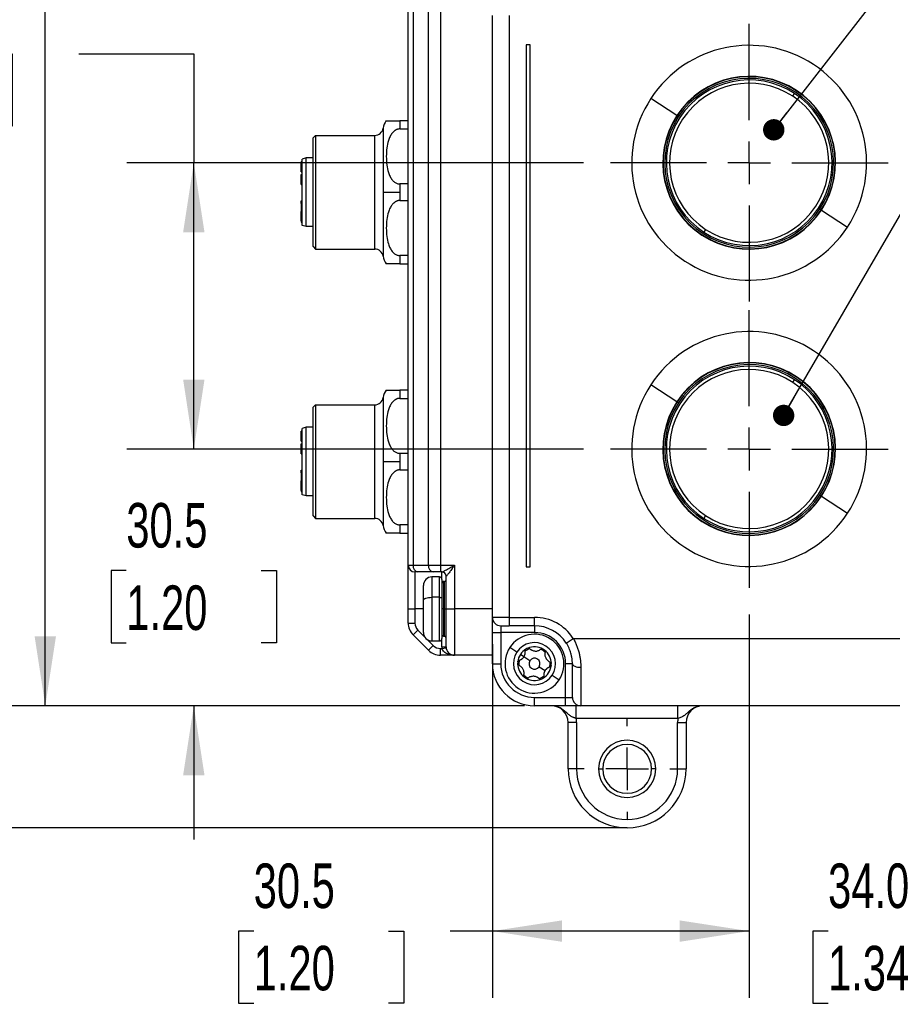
# Model space of a CAD drawing. Header units: millimetres. Extents: x 0 to 699, y 0 to 540.
# Tile 17 of 54: x 239 to 342, y 60 to 177. Entities that reach past the tile are written whole.
import ezdxf

# ---------------------------------------------------------------- set-up
doc = ezdxf.new("R2010")
doc.units = ezdxf.units.MM
doc.header["$LTSCALE"] = 2.5
doc.linetypes.add('CENTERX2', pattern=[20.32, 12.7, -2.54, 2.54, -2.54])
doc.layers.add('CENTER', color=40, linetype='CENTERX2')
doc.layers.add('DIMENSIONS', color=140, linetype='Continuous', lineweight=25)
doc.styles.add('SLDTEXTSTYLE0', font='TXT', dxfattribs={"width": 0.7})
doc.dimstyles.new('SLDDIMSTYLE0', dxfattribs={"dimtxt": 5.39502, "dimasz": 8.255, "dimexe": 0, "dimexo": 0.0625, "dimgap": 1.348755, "dimtad": 0, "dimtih": 1, "dimtoh": 1, "dimdec": 1, "dimrnd": 1e-09, "dimzin": 4, "dimdsep": 46, "dimtxsty": 'SLDTEXTSTYLE0', "dimsah": 1, "dimcen": 0.09, "dimadec": 0, "dimazin": 1, "dimtfac": 1, "dimtdec": 1, "dimtofl": 0, "dimtmove": 0, "dimatfit": 3, "dimfxl": 0, "dimfrac": 2, "dimtolj": 1, "dimtzin": 12, "dimarcsym": 0})
doc.dimstyles.new('SLDDIMSTYLE1', dxfattribs={"dimtxt": 5.39502, "dimasz": 8.255, "dimexe": 0, "dimexo": 0.0625, "dimgap": 1.348755, "dimtad": 0, "dimtih": 1, "dimtoh": 1, "dimdec": 1, "dimrnd": 1e-09, "dimzin": 12, "dimdsep": 46, "dimtxsty": 'SLDTEXTSTYLE0', "dimsah": 1, "dimcen": 0.09, "dimadec": 0, "dimazin": 3, "dimtfac": 1, "dimtdec": 1, "dimtofl": 0, "dimtmove": 0, "dimatfit": 3, "dimfxl": 0, "dimfrac": 2, "dimtolj": 1, "dimtzin": 12, "dimarcsym": 0})
doc.dimstyles.new('SLDDIMSTYLE2', dxfattribs={"dimtxt": 5.39502, "dimasz": 8.255, "dimexe": 0, "dimexo": 0.0625, "dimgap": 1.348755, "dimtad": 0, "dimtih": 1, "dimtoh": 1, "dimdec": 1, "dimrnd": 1e-09, "dimzin": 4, "dimdsep": 46, "dimtxsty": 'SLDTEXTSTYLE0', "dimsah": 1, "dimcen": 0.09, "dimadec": 0, "dimazin": 1, "dimtfac": 1, "dimtdec": 1, "dimtmove": 0, "dimatfit": 0, "dimfxl": 0, "dimfrac": 2, "dimtolj": 1, "dimtzin": 12, "dimarcsym": 0})
doc.dimstyles.new('SLDDIMSTYLE3', dxfattribs={"dimtxt": 5.39502, "dimasz": 8.255, "dimexe": 0, "dimexo": 0.0625, "dimgap": 1.348755, "dimtad": 0, "dimtih": 1, "dimtoh": 1, "dimdec": 1, "dimrnd": 1e-09, "dimzin": 12, "dimdsep": 46, "dimtxsty": 'SLDTEXTSTYLE0', "dimsah": 1, "dimcen": 0.09, "dimadec": 0, "dimazin": 3, "dimtfac": 1, "dimtdec": 1, "dimtmove": 0, "dimatfit": 0, "dimfxl": 0, "dimfrac": 2, "dimtolj": 1, "dimtzin": 12, "dimarcsym": 0})
doc.dimstyles.new('SLDDIMSTYLE4', dxfattribs={"dimtxt": 0.18, "dimasz": 2.54, "dimexe": 0, "dimexo": 0.0625, "dimgap": 0, "dimtad": 0, "dimtih": 1, "dimtoh": 1, "dimdec": 0, "dimrnd": 1e-09, "dimzin": 0, "dimdsep": 46, "dimtxsty": 'Standard', "dimblk1": 'DOT', "dimblk2": 'DOT', "dimsah": 1, "dimcen": 0.09, "dimadec": 0, "dimazin": 0, "dimtfac": 2.54, "dimtdec": 0, "dimtofl": 0, "dimtmove": 0, "dimatfit": 3, "dimldrblk": 'DOT', "dimfxl": 0, "dimfrac": 2, "dimtolj": 1, "dimtzin": 0, "dimarcsym": 0})

# ---------------------------------------------------------------- blocks, each defined once
blk = doc.blocks.new('_D')
at = {"layer": 'DIMENSIONS'}
for p, q in [((322.27, 326.78), (207.45, 326.78)), ((215.39, 326.78), (215.39, 214.05)), ((207.37, 204.27), (205.56, 204.27)), ((205.56, 204.27), (205.56, 195.7)), ((223.41, 204.27), (225.22, 204.27)), ((225.22, 204.27), (225.22, 195.7)), ((205.56, 195.7), (207.37, 195.7)), ((225.22, 195.7), (223.41, 195.7)), ((215.39, 80.78), (215.39, 194.49)), ((307.5, 80.78), (207.45, 80.78))]:
    blk.add_line(p, q, dxfattribs=at)
for points in [[(215.39, 326.78), (214.12, 318.53), (216.66, 318.53)], [(215.39, 80.78), (216.66, 89.04), (214.12, 89.04)]]:
    blk.add_solid(points, dxfattribs=at)
at = {"layer": 'DIMENSIONS', "char_height": 5.292, "attachment_point": 1, "style": 'SLDTEXTSTYLE0'}
for s, insert in [('246.0', (205.13, 212.3)), ('9.69', (207.37, 202.52))]:
    blk.add_mtext(s, dxfattribs=dict(at, insert=insert))
blk = doc.blocks.new('_D_2')
at = {"layer": 'DIMENSIONS'}
for p, q in [((359.17, 107.08), (359.17, 60.58)), ((325.17, 106.12), (325.17, 60.58)), ((325.17, 68.52), (309.3, 68.52)), ((334.54, 68.52), (332.73, 68.52)), ((332.73, 68.52), (332.73, 59.95)), ((350.57, 68.52), (352.38, 68.52)), ((352.38, 68.52), (352.38, 59.95)), ((359.17, 68.52), (375.05, 68.52)), ((332.73, 59.95), (334.54, 59.95)), ((352.38, 59.95), (350.57, 59.95))]:
    blk.add_line(p, q, dxfattribs=at)
for points in [[(325.17, 68.52), (316.92, 69.79), (316.92, 67.25)], [(359.17, 68.52), (367.43, 67.25), (367.43, 69.79)]]:
    blk.add_solid(points, dxfattribs=at)
at = {"layer": 'DIMENSIONS', "char_height": 5.292, "attachment_point": 1, "style": 'SLDTEXTSTYLE0'}
for s, insert in [('34.0', (334.54, 76.55)), ('1.34', (334.54, 66.77))]:
    blk.add_mtext(s, dxfattribs=dict(at, insert=insert))
blk = doc.blocks.new('_D_3')
at = {"layer": 'DIMENSIONS'}
for p, q in [((325.17, 106.12), (325.17, 60.58)), ((294.67, 102.61), (294.67, 60.58)), ((266.32, 68.52), (264.51, 68.52)), ((264.51, 68.52), (264.51, 59.95)), ((282.35, 68.52), (284.16, 68.52)), ((284.16, 68.52), (284.16, 59.95)), ((294.67, 68.52), (289.66, 68.52)), ((325.17, 68.52), (294.67, 68.52)), ((264.51, 59.95), (266.32, 59.95)), ((284.16, 59.95), (282.35, 59.95))]:
    blk.add_line(p, q, dxfattribs=at)
for points in [[(294.67, 68.52), (302.93, 67.25), (302.93, 69.79)], [(325.17, 68.52), (316.92, 69.79), (316.92, 67.25)]]:
    blk.add_solid(points, dxfattribs=at)
at = {"layer": 'DIMENSIONS', "char_height": 5.292, "attachment_point": 1, "style": 'SLDTEXTSTYLE0'}
for s, insert in [('30.5', (266.32, 76.55)), ('1.20', (266.32, 66.77))]:
    blk.add_mtext(s, dxfattribs=dict(at, insert=insert))
blk = doc.blocks.new('_D_4')
at = {"layer": 'DIMENSIONS'}
for p, q in [((259.21, 125.78), (259.21, 141.66)), ((305.51, 125.78), (251.27, 125.78)), ((251.19, 111.34), (249.38, 111.34)), ((249.38, 111.34), (249.38, 102.76)), ((267.22, 111.34), (269.04, 111.34)), ((269.04, 111.34), (269.04, 102.76)), ((249.38, 102.76), (251.19, 102.76)), ((269.04, 102.76), (267.22, 102.76)), ((298.5, 95.28), (251.27, 95.28)), ((259.21, 95.28), (259.21, 79.41))]:
    blk.add_line(p, q, dxfattribs=at)
for points in [[(259.21, 125.78), (260.48, 134.04), (257.94, 134.04)], [(259.21, 95.28), (257.94, 87.03), (260.48, 87.03)]]:
    blk.add_solid(points, dxfattribs=at)
at = {"layer": 'DIMENSIONS', "char_height": 5.292, "attachment_point": 1, "style": 'SLDTEXTSTYLE0'}
for s, insert in [('30.5', (251.19, 119.37)), ('1.20', (251.19, 109.58))]:
    blk.add_mtext(s, dxfattribs=dict(at, insert=insert))
blk = doc.blocks.new('_D_5')
at = {"layer": 'DIMENSIONS'}
for p, q in [((219.81, 172.71), (217.99, 172.71)), ((217.99, 172.71), (217.99, 164.13)), ((235.84, 172.71), (237.65, 172.71)), ((237.65, 172.71), (237.65, 164.13)), ((245.56, 172.71), (259.21, 172.71)), ((259.21, 172.71), (259.21, 159.78)), ((217.99, 164.13), (219.81, 164.13)), ((237.65, 164.13), (235.84, 164.13)), ((305.51, 159.78), (251.27, 159.78)), ((259.21, 125.78), (259.21, 159.78)), ((305.51, 125.78), (251.27, 125.78))]:
    blk.add_line(p, q, dxfattribs=at)
for points in [[(259.21, 159.78), (257.94, 151.53), (260.48, 151.53)], [(259.21, 125.78), (260.48, 134.04), (257.94, 134.04)]]:
    blk.add_solid(points, dxfattribs=at)
at = {"layer": 'DIMENSIONS', "char_height": 5.292, "attachment_point": 1, "style": 'SLDTEXTSTYLE0'}
for s, insert in [('34.0', (219.81, 180.74)), ('1.34', (219.81, 170.95))]:
    blk.add_mtext(s, dxfattribs=dict(at, insert=insert))
blk = doc.blocks.new('_D_6')
at = {"layer": 'DIMENSIONS'}
for p, q in [((293.5, 325.28), (233.64, 325.28)), ((241.57, 325.28), (241.57, 214.05)), ((233.56, 204.27), (231.75, 204.27)), ((231.75, 204.27), (231.75, 195.7)), ((249.59, 204.27), (251.4, 204.27)), ((251.4, 204.27), (251.4, 195.7)), ((231.75, 195.7), (233.56, 195.7)), ((251.4, 195.7), (249.59, 195.7)), ((241.57, 95.28), (241.57, 194.49)), ((298.5, 95.28), (233.64, 95.28))]:
    blk.add_line(p, q, dxfattribs=at)
for points in [[(241.57, 325.28), (240.3, 317.03), (242.84, 317.03)], [(241.57, 95.28), (242.84, 103.54), (240.3, 103.54)]]:
    blk.add_solid(points, dxfattribs=at)
at = {"layer": 'DIMENSIONS', "char_height": 5.292, "attachment_point": 1, "style": 'SLDTEXTSTYLE0'}
for s, insert in [('230.0', (231.31, 212.3)), ('9.06', (233.56, 202.52))]:
    blk.add_mtext(s, dxfattribs=dict(at, insert=insert))
blk = doc.blocks.new('_Dot')
at = {"color": 0, "linetype": 'ByBlock', "lineweight": -2}
blk.add_line((-0.5, 0), (-1, 0), dxfattribs=at)
at = {"color": 0, "linetype": 'ByBlock', "const_width": 0.5}
blk.add_lwpolyline([(-0.25, 0, 1), (0.25, 0, 1)], format="xyb", close=True, dxfattribs=at)
blk = doc.blocks.new('SW_CENTERMARKSYMBOL_1')
at = {"layer": 'CENTER', "color": 0}
for p, q in [((0, 5.08), (0, 5.94)), ((0, 0), (0, 2.54)), ((-5.08, 0), (-5.94, 0)), ((0, 0), (-2.54, 0)), ((0, 0), (0, -2.54)), ((0, 0), (2.54, 0)), ((5.08, 0), (5.94, 0)), ((0, -5.08), (0, -5.94))]:
    blk.add_line(p, q, dxfattribs=at)
blk = doc.blocks.new('SW_CENTERMARKSYMBOL_3')
at = {"layer": 'CENTER', "color": 0}
for p, q in [((0, 5.08), (0, 16.49)), ((0, 0), (0, 2.54)), ((-5.08, 0), (-16.49, 0)), ((0, 0), (-2.54, 0)), ((0, 0), (0, -2.54)), ((0, 0), (2.54, 0)), ((5.08, 0), (16.49, 0)), ((0, -5.08), (0, -16.49))]:
    blk.add_line(p, q, dxfattribs=at)
blk = doc.blocks.new('SW_CENTERMARKSYMBOL_4')
at = {"layer": 'CENTER', "color": 0}
for p, q in [((0, 5.08), (0, 16.49)), ((0, 0), (0, 2.54)), ((-5.08, 0), (-16.49, 0)), ((0, 0), (-2.54, 0)), ((0, 0), (0, -2.54)), ((0, 0), (2.54, 0)), ((5.08, 0), (16.49, 0)), ((0, -5.08), (0, -16.49))]:
    blk.add_line(p, q, dxfattribs=at)

msp = doc.modelspace()

# ---------------------------------------------------------------- linework, layer by layer
for p, q in [((284.673763, 111.984539), (284.673763, 232.584539)), ((285.259549, 232.584539), (285.259549, 111.984539)), ((287.087976, 111.984539), (287.087976, 232.584539)), ((288.50219, 232.584539), (288.50219, 111.984539)), ((294.673763, 105.784539), (294.673763, 177.284539)), ((296.673763, 177.284539), (296.673763, 105.784539)), ((299.173763, 173.784539), (298.673763, 173.784539)), ((298.673763, 173.784539), (298.673763, 111.784539)), ((299.173763, 111.784539), (299.173763, 173.784539)), ((316.581367, 165.398172), (313.495254, 167.414409)), ((330.342385, 167.695787), (330.554339, 168.02021)), ((316.613709, 165.377042), (316.781143, 165.267654)), ((281.696391, 163.884539), (281.696391, 156.284539)), ((283.673763, 164.784539), (283.673763, 163.802566)), ((284.673763, 164.784539), (283.673763, 164.784539)), ((283.673763, 163.802566), (284.673763, 163.802566)), ((273.373763, 162.734539), (273.673763, 163.034539)), ((273.373763, 149.834539), (273.373763, 162.734539)), ((273.673763, 163.034539), (280.707705, 163.034539)), ((273.673763, 163.034539), (273.673763, 149.534539)), ((280.707705, 149.534539), (280.707705, 163.034539)), ((272.573763, 160.359539), (272.073763, 160.225564)), ((272.573763, 152.209539), (272.573763, 160.359539)), ((273.373763, 160.359539), (272.573763, 160.359539)), ((272.073763, 159.897579), (271.973763, 159.897579)), ((271.973763, 159.68694), (271.973763, 159.897579)), ((272.073763, 159.68694), (271.973763, 159.68694)), ((271.973763, 159.68689), (271.973763, 159.68694)), ((272.073763, 159.68689), (271.973763, 159.68689)), ((272.073763, 159.686692), (271.973763, 159.686692)), ((271.973763, 159.487473), (271.973763, 159.686692)), ((272.073763, 159.487473), (271.973763, 159.487473)), ((271.973763, 159.347047), (271.973763, 159.487473)), ((271.973763, 159.347047), (272.073763, 159.347047)), ((272.073763, 159.347047), (271.973763, 159.347047)), ((271.973763, 159.346089), (271.973763, 159.347047)), ((272.073763, 159.346089), (271.973763, 159.346089)), ((271.973763, 159.275777), (271.973763, 159.346089)), ((272.073763, 159.275777), (271.973763, 159.275777)), ((271.973763, 159.13591), (271.973763, 159.275777)), ((272.073763, 159.13591), (271.973763, 159.13591)), ((271.973763, 158.93694), (271.973763, 159.13591)), ((272.073763, 152.343513), (272.073763, 160.225564)), ((271.973763, 158.725854), (271.973763, 158.93694)), ((272.073763, 158.93694), (271.973763, 158.93694)), ((271.973763, 158.725854), (272.073763, 158.725854)), ((271.973763, 158.311929), (271.973763, 158.382241)), ((271.973763, 158.382241), (272.073763, 158.382241)), ((272.073763, 158.311929), (271.973763, 158.311929)), ((271.973763, 157.474353), (271.973763, 158.311929)), ((271.973763, 157.474353), (272.073763, 157.474353)), ((271.973763, 157.421304), (271.973763, 157.474353)), ((271.973763, 157.421304), (272.073763, 157.421304)), ((271.973763, 157.210366), (271.973763, 157.421304)), ((271.973763, 157.210366), (272.073763, 157.210366)), ((283.673763, 157.266512), (283.673763, 156.284539)), ((284.673763, 157.266512), (283.673763, 157.266512)), ((281.696391, 156.284539), (283.673763, 156.284539)), ((281.696391, 156.284539), (281.696391, 148.684539)), ((283.673763, 156.284539), (283.673763, 155.302566)), ((271.973763, 155.282241), (272.073763, 155.282241)), ((271.973763, 155.035049), (271.973763, 155.282241)), ((271.973763, 155.035049), (272.073763, 155.035049)), ((271.973763, 154.960891), (271.973763, 155.035049)), ((272.073763, 154.960891), (271.973763, 154.960891)), ((271.973763, 154.960891), (271.973763, 154.046279)), ((283.673763, 155.302566), (284.673763, 155.302566)), ((271.973763, 154.046279), (272.073763, 154.046279)), ((271.973763, 153.985422), (272.073763, 153.985422)), ((271.973763, 152.986173), (271.973763, 153.985422)), ((333.733817, 154.192035), (333.566383, 154.301424)), ((333.766159, 154.170905), (336.852272, 152.154668)), ((271.973763, 152.986173), (272.073763, 152.986173)), ((271.973763, 152.869494), (271.973763, 152.986173)), ((272.073763, 152.869494), (271.973763, 152.869494)), ((271.973763, 152.869494), (271.973763, 152.735422)), ((271.973763, 152.735422), (272.073763, 152.735422)), ((272.573763, 152.209539), (272.073763, 152.343513)), ((273.373763, 152.209539), (272.573763, 152.209539)), ((320.005141, 151.873291), (319.793187, 151.548868)), ((273.373763, 149.834539), (273.673763, 149.534539)), ((273.673763, 149.534539), (280.707705, 149.534539)), ((283.673763, 148.766512), (283.673763, 147.784539)), ((284.673763, 148.766512), (283.673763, 148.766512)), ((283.673763, 147.784539), (284.673763, 147.784539)), ((316.581367, 131.398172), (313.495254, 133.414409)), ((330.342385, 133.695787), (330.554339, 134.02021)), ((283.673763, 132.784539), (283.673763, 131.802566)), ((284.673763, 132.784539), (283.673763, 132.784539)), ((273.373763, 130.734539), (273.673763, 131.034539)), ((273.673763, 131.034539), (273.673763, 117.534539)), ((273.673763, 131.034539), (280.707705, 131.034539)), ((280.707705, 117.534539), (280.707705, 131.034539)), ((281.696391, 131.884539), (281.696391, 124.284539)), ((283.673763, 131.802566), (284.673763, 131.802566)), ((316.613709, 131.377042), (316.781143, 131.267654)), ((273.373763, 117.834539), (273.373763, 130.734539)), ((272.073763, 127.897579), (271.973763, 127.897579)), ((271.973763, 127.68694), (271.973763, 127.897579)), ((272.073763, 127.68694), (271.973763, 127.68694)), ((271.973763, 127.68689), (271.973763, 127.68694)), ((272.073763, 127.68689), (271.973763, 127.68689)), ((272.073763, 127.686692), (271.973763, 127.686692)), ((271.973763, 127.487473), (271.973763, 127.686692)), ((272.073763, 127.487473), (271.973763, 127.487473)), ((271.973763, 127.347047), (271.973763, 127.487473)), ((272.573763, 128.359539), (272.073763, 128.225564)), ((272.073763, 120.343513), (272.073763, 128.225564)), ((272.573763, 120.209539), (272.573763, 128.359539)), ((273.373763, 128.359539), (272.573763, 128.359539)), ((271.973763, 127.347047), (272.073763, 127.347047)), ((272.073763, 127.347047), (271.973763, 127.347047)), ((271.973763, 127.346089), (271.973763, 127.347047)), ((272.073763, 127.346089), (271.973763, 127.346089)), ((271.973763, 127.275777), (271.973763, 127.346089)), ((272.073763, 127.275777), (271.973763, 127.275777)), ((271.973763, 127.13591), (271.973763, 127.275777)), ((272.073763, 127.13591), (271.973763, 127.13591)), ((271.973763, 126.93694), (271.973763, 127.13591)), ((271.973763, 126.725854), (271.973763, 126.93694)), ((272.073763, 126.93694), (271.973763, 126.93694)), ((271.973763, 126.725854), (272.073763, 126.725854)), ((271.973763, 126.311929), (271.973763, 126.382241)), ((271.973763, 126.382241), (272.073763, 126.382241)), ((272.073763, 126.311929), (271.973763, 126.311929)), ((271.973763, 125.474353), (271.973763, 126.311929)), ((271.973763, 125.474353), (272.073763, 125.474353)), ((271.973763, 125.421304), (271.973763, 125.474353)), ((271.973763, 125.421304), (272.073763, 125.421304)), ((271.973763, 125.210366), (271.973763, 125.421304)), ((271.973763, 125.210366), (272.073763, 125.210366)), ((283.673763, 125.266512), (283.673763, 124.284539)), ((284.673763, 125.266512), (283.673763, 125.266512)), ((281.696391, 124.284539), (283.673763, 124.284539)), ((281.696391, 124.284539), (281.696391, 116.684539)), ((283.673763, 124.284539), (283.673763, 123.302566)), ((271.973763, 123.282241), (272.073763, 123.282241)), ((271.973763, 123.035049), (271.973763, 123.282241)), ((271.973763, 122.960891), (271.973763, 123.035049)), ((271.973763, 123.035049), (272.073763, 123.035049)), ((272.073763, 122.960891), (271.973763, 122.960891)), ((271.973763, 122.960891), (271.973763, 122.046279)), ((283.673763, 123.302566), (284.673763, 123.302566)), ((271.973763, 122.046279), (272.073763, 122.046279)), ((271.973763, 121.985422), (272.073763, 121.985422)), ((271.973763, 120.986173), (271.973763, 121.985422)), ((271.973763, 120.986173), (272.073763, 120.986173)), ((271.973763, 120.869494), (271.973763, 120.986173)), ((272.073763, 120.869494), (271.973763, 120.869494)), ((271.973763, 120.869494), (271.973763, 120.735422)), ((271.973763, 120.735422), (272.073763, 120.735422)), ((272.573763, 120.209539), (272.073763, 120.343513)), ((273.373763, 120.209539), (272.573763, 120.209539)), ((333.733817, 120.192035), (333.566383, 120.301424)), ((333.766159, 120.170905), (336.852272, 118.154668)), ((273.373763, 117.834539), (273.673763, 117.534539)), ((273.673763, 117.534539), (280.707705, 117.534539)), ((320.005141, 117.873291), (319.793187, 117.548868)), ((283.673763, 116.766512), (283.673763, 115.784539)), ((284.673763, 116.766512), (283.673763, 116.766512)), ((283.673763, 115.784539), (284.673763, 115.784539)), ((284.673763, 111.984539), (285.259549, 111.984539)), ((284.673763, 106.784539), (284.673763, 111.984539)), ((285.259549, 111.984539), (287.087976, 111.984539)), ((285.825235, 111.184539), (285.473763, 111.184539)), ((285.473763, 111.184539), (285.473763, 106.784539)), ((287.653662, 111.184539), (285.825235, 111.184539)), ((287.087976, 111.984539), (288.50219, 111.984539)), ((288.50219, 111.184539), (287.653662, 111.184539)), ((288.50219, 111.984539), (290.173763, 111.984539)), ((288.50219, 111.984539), (288.50219, 111.184539)), ((288.687156, 111.184539), (288.50219, 111.184539)), ((288.673763, 110.284539), (288.673763, 111.184539)), ((290.173763, 111.984539), (290.173763, 106.784539)), ((298.673763, 111.784539), (299.173763, 111.784539)), ((288.373763, 110.584539), (287.473763, 110.584539)), ((287.473763, 110.584539), (287.473763, 108.172158)), ((288.373763, 108.172158), (288.373763, 110.584539)), ((288.673763, 110.284539), (288.673763, 108.062609)), ((288.973763, 110.034539), (288.873763, 110.034539)), ((288.873763, 110.034539), (288.873763, 106.784539)), ((288.973763, 106.784539), (288.973763, 110.034539)), ((289.173763, 106.784539), (289.173763, 110.684539)), ((289.182692, 110.684539), (289.173763, 110.684539)), ((286.473763, 107.806995), (286.473763, 109.584539)), ((286.473763, 103.984539), (286.473763, 107.806995)), ((288.373763, 108.172158), (287.473763, 108.172158)), ((287.473763, 108.172158), (287.473763, 102.984539)), ((288.373763, 102.984539), (288.373763, 108.172158)), ((288.673763, 108.062609), (288.673763, 103.284539)), ((284.673763, 106.784539), (285.473763, 106.784539)), ((284.673763, 105.112966), (284.673763, 106.784539)), ((285.473763, 106.784539), (285.473763, 105.112966)), ((286.473763, 106.784539), (285.473763, 106.784539)), ((288.873763, 106.784539), (288.673763, 106.784539)), ((288.873763, 106.784539), (288.973763, 106.784539)), ((288.873763, 106.784539), (288.873763, 103.534539)), ((288.973763, 106.784539), (289.173763, 106.784539)), ((288.973763, 103.534539), (288.973763, 106.784539)), ((289.173763, 106.784539), (290.173763, 106.784539)), ((289.173763, 102.284539), (289.173763, 106.784539)), ((294.673763, 106.784539), (290.173763, 106.784539)), ((290.173763, 106.784539), (290.173763, 101.284539)), ((296.673763, 105.784539), (294.673763, 105.784539)), ((294.673763, 103.984539), (294.673763, 105.784539)), ((296.673763, 105.784539), (299.673763, 105.784539)), ((296.673763, 105.784539), (296.673763, 104.784539)), ((299.673763, 104.784539), (299.673763, 105.784539)), ((284.673763, 105.112966), (285.473763, 105.112966)), ((285.259549, 103.698752), (285.825235, 104.264438)), ((285.825235, 104.264438), (286.611365, 103.478307)), ((295.673763, 104.784539), (296.673763, 104.784539)), ((295.673763, 104.784539), (295.673763, 103.984539)), ((299.673763, 104.784539), (296.673763, 104.784539)), ((299.673763, 104.784539), (299.673763, 103.984539)), ((287.087976, 101.870325), (285.259549, 103.698752)), ((286.967531, 103.122141), (287.653662, 102.43601)), ((287.473763, 102.984539), (288.373763, 102.984539)), ((288.673763, 102.284539), (288.673763, 103.284539)), ((288.873763, 103.534539), (288.973763, 103.534539)), ((294.673763, 103.984539), (295.673763, 103.984539)), ((294.673763, 100.284539), (294.673763, 103.984539)), ((299.673763, 103.984539), (295.673763, 103.984539)), ((295.673763, 103.984539), (295.673763, 100.284539)), ((303.445395, 102.739084), (304.283535, 103.284539)), ((304.283535, 103.284539), (380.063991, 103.284539)), ((287.087976, 101.870325), (287.653662, 102.43601)), ((288.50219, 102.084539), (288.687156, 102.084539)), ((288.50219, 101.284539), (288.50219, 102.084539)), ((288.673763, 102.284539), (289.173763, 102.284539)), ((288.687156, 102.084539), (289.182692, 102.151205)), ((297.58084, 101.651899), (296.743671, 102.198843)), ((290.173763, 101.284539), (288.50219, 101.284539)), ((294.673763, 101.284539), (290.173763, 101.284539)), ((298.418009, 101.104955), (297.999425, 101.378427)), ((299.129603, 100.640052), (298.418009, 101.104955)), ((294.673763, 100.284539), (295.673763, 100.284539)), ((300.217923, 99.929025), (300.929517, 99.464122)), ((304.173763, 100.284539), (303.373763, 100.284539)), ((303.373763, 96.284539), (303.373763, 100.284539)), ((304.173763, 96.284539), (304.173763, 100.284539)), ((305.173763, 99.855967), (305.173763, 95.284539)), ((301.766686, 98.917178), (302.603855, 98.370234)), ((299.673763, 96.284539), (303.373763, 96.284539)), ((299.673763, 95.284539), (299.673763, 96.284539)), ((303.373763, 96.284539), (304.173763, 96.284539)), ((303.373763, 95.284539), (303.373763, 96.284539)), ((303.373763, 95.284539), (299.673763, 95.284539)), ((305.173763, 95.284539), (303.373763, 95.284539)), ((304.631803, 93.784539), (304.631803, 95.284539)), ((379.173763, 95.284539), (305.173763, 95.284539)), ((316.715723, 93.784539), (316.715723, 95.284539)), ((316.715723, 93.784539), (304.631803, 93.784539)), ((304.673763, 93.284539), (303.673763, 93.284539)), ((303.673763, 87.784539), (303.673763, 93.284539)), ((304.673763, 93.284539), (304.673763, 87.784539)), ((316.673763, 87.784539), (316.673763, 93.284539)), ((316.673763, 93.284539), (317.673763, 93.284539)), ((317.673763, 93.284539), (317.673763, 87.784539)), ((304.673763, 87.784539), (303.673763, 87.784539)), ((307.273763, 87.784539), (307.773763, 87.784539)), ((314.073763, 87.784539), (313.573763, 87.784539)), ((316.673763, 87.784539), (317.673763, 87.784539))]:
    msp.add_line(p, q)
at = {"flags": 128}
for points in [[(286.473763, 107.806995), (286.492978, 107.878235), (286.549883, 107.946737), (286.642293, 108.009869), (286.766656, 108.065204), (286.918193, 108.110617), (287.091079, 108.144362), (287.278673, 108.165142), (287.473763, 108.172158)], [(288.373763, 108.172158), (288.43229, 108.170053), (288.488568, 108.163819), (288.540434, 108.153696), (288.585895, 108.140072), (288.623204, 108.123471), (288.650927, 108.104532), (288.667999, 108.083981), (288.673763, 108.062609)], [(304.173763, 100.284539), (304.192978, 100.200928), (304.249883, 100.120531), (304.342293, 100.046437), (304.466656, 99.981493), (304.618193, 99.928194), (304.791079, 99.88859), (304.978673, 99.864202), (305.173763, 99.855967)]]:
    msp.add_lwpolyline(points, dxfattribs=at)
for centre, radius, start, end in [((325.173763, 159.784539), 13.95, 326.84238036, 146.84238036), ((325.173763, 159.784539), 9.837524, 56.84238036, 236.84238036), ((325.173763, 159.784539), 10.263632, 326.84238036, 146.84238036), ((325.173763, 159.784539), 10.225, 326.84238036, 146.84238036), ((325.173763, 159.784539), 10.025, 326.84238036, 146.84238036), ((325.173763, 159.784539), 9.45, 56.84238036, 236.84238036), ((325.173763, 159.784539), 13.95, 146.84238036, 326.84238036), ((325.173763, 159.784539), 9.837524, 236.84238036, 56.84238036), ((325.173763, 159.784539), 9.45, 236.84238036, 56.84238036), ((325.173763, 159.784539), 10.263632, 146.84238036, 326.84238036), ((325.173763, 159.784539), 10.225, 146.84238036, 326.84238036), ((325.173763, 159.784539), 10.025, 146.84238036, 326.84238036), ((280.707705, 164.034539), 1, 270, 351.37307344), ((283.673763, 163.584539), 2, 143.07158421, 171.37307344), ((280.707705, 148.534539), 1, 8.62692656, 90), ((283.673763, 148.984539), 2, 188.62692656, 216.91916691), ((325.173763, 125.784539), 13.95, 326.84238036, 146.84238036), ((325.173763, 125.784539), 10.263632, 326.84238036, 146.84238036), ((325.173763, 125.784539), 10.225, 326.84238036, 146.84238036), ((325.173763, 125.784539), 10.025, 326.84238036, 146.84238036), ((325.173763, 125.784539), 9.837524, 56.84238036, 236.84238036), ((325.173763, 125.784539), 9.45, 56.84238036, 236.84238036), ((325.173763, 125.784539), 13.95, 146.84238036, 326.84238036), ((325.173763, 125.784539), 9.837524, 236.84238036, 56.84238036), ((325.173763, 125.784539), 9.45, 236.84238036, 56.84238036), ((283.673763, 131.584539), 2, 143.07158421, 171.37307344), ((280.707705, 132.034539), 1, 270, 351.37307344), ((325.173763, 125.784539), 10.263632, 146.84238036, 326.84238036), ((325.173763, 125.784539), 10.225, 146.84238036, 326.84238036), ((325.173763, 125.784539), 10.025, 146.84238036, 326.84238036), ((280.707705, 116.534539), 1, 8.62692656, 90), ((283.673763, 116.984539), 2, 188.62692656, 216.91916691), ((285.473763, 111.984539), 0.8, 180, 270), ((285.966656, 111.884539), 0.714143, 171.95053302, 258.57824634), ((287.795083, 111.884539), 0.714143, 171.95053302, 258.57824634), ((288.673763, 110.684539), 0.5, 0, 90), ((288.684914, 110.686761), 0.497783, 359.74421702, 89.7419126), ((287.473763, 109.584539), 1, 90, 180), ((288.373763, 110.284539), 0.3, 0, 90), ((288.873763, 109.834539), 0.2, 90, 180), ((288.973763, 110.234539), 0.2, 270, 0), ((295.673763, 105.784539), 1, 180, 270), ((299.673763, 100.284539), 5.5, 33.05573115, 90), ((286.673763, 105.112966), 2, 180, 225), ((286.673763, 105.112966), 1.2, 180, 225), ((299.673763, 100.284539), 4.5, 33.05573115, 90), ((287.473763, 103.984539), 1, 180, 270), ((288.373763, 103.284539), 0.3, 270, 0), ((288.873763, 103.734539), 0.2, 180, 270), ((288.973763, 103.334539), 0.2, 0, 90), ((299.673763, 100.284539), 3.5, 326.84238036, 146.84238036), ((299.673763, 100.284539), 3.7, 0, 90), ((288.50219, 103.284539), 2, 225, 270), ((288.50219, 103.284539), 1.2, 225, 270), ((290.173763, 102.284539), 1.5, 180, 187.66225566), ((290.173763, 102.284539), 1, 180, 270), ((299.673763, 100.284539), 3.5, 146.84238036, 326.84238036), ((299.673763, 100.284539), 2.5, 326.84238036, 146.84238036), ((299.673763, 100.284539), 2, 120.27953973, 146.84238036), ((299.673763, 100.284539), 1.85, 107.19538725, 126.48937346), ((299.673763, 100.284539), 2, 113.40522099, 120.27953973), ((299.673763, 100.284539), 2, 60.27953973, 113.40522099), ((299.673763, 100.284539), 1.85, 47.19538725, 66.48937346), ((299.673763, 100.284539), 2, 53.40522099, 60.27953973), ((299.673763, 100.284539), 2, 0.27953973, 53.40522099), ((299.673763, 100.284539), 2.5, 146.84238036, 326.84238036), ((299.673763, 100.284539), 2, 146.84238036, 173.40522099), ((299.673763, 100.284539), 1.85, 167.19538725, 186.48937346), ((299.673763, 100.284539), 0.65, 146.84238036, 326.84238036), ((299.673763, 100.284539), 0.65, 326.84238036, 146.84238036), ((299.673763, 100.284539), 5, 180, 270), ((299.673763, 100.284539), 4, 180, 270), ((299.673763, 100.284539), 2, 173.40522099, 180.27953973), ((299.673763, 100.284539), 2, 180.27953973, 233.40522099), ((299.673763, 100.284539), 2, 300.27953973, 353.40522099), ((299.673763, 100.284539), 1.85, 347.19538725, 6.48937346), ((299.673763, 100.284539), 2, 353.40522099, 0.27953973), ((299.673763, 100.284539), 1.85, 227.19538725, 246.48937346), ((299.673763, 100.284539), 2, 233.40522099, 240.27953973), ((299.673763, 100.284539), 2, 240.27953973, 293.40522099), ((299.673763, 100.284539), 1.85, 287.19538725, 306.48937346), ((299.673763, 100.284539), 2, 293.40522099, 300.27953973), ((305.173763, 96.284539), 1, 180, 270), ((301.673763, 93.284539), 2, 0, 90), ((319.673763, 93.284539), 2, 90, 180), ((301.673763, 93.284539), 3, 0, 9.59406823), ((319.673763, 93.284539), 3, 170.40593177, 180), ((310.673763, 87.784539), 3.4, 0, 180), ((310.673763, 87.784539), 2.9, 0, 180), ((310.673763, 87.784539), 7, 180, 0), ((310.673763, 87.784539), 6, 180, 0), ((310.673763, 87.784539), 3.4, 180, 0), ((310.673763, 87.784539), 2.9, 180, 0)]:
    msp.add_arc(centre, radius, start, end)
for points, knots in [([(282.075737, 164.784539), (282.075077, 164.784539), (281.991018, 164.784539), (282.182176, 164.784539), (282.620822, 164.784539), (283.072532, 164.784539), (283.403057, 164.784539), (283.585911, 164.784539), (283.673763, 164.784539)], [0, 0, 0, 0, 0.0039262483, 0.5007532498, 0.7495108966, 0.8763756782, 0.9406046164, 1, 1, 1, 1]), ([(283.673763, 163.802566), (283.643078, 163.801784), (283.581994, 163.800227), (283.49145, 163.787358), (283.402792, 163.766735), (283.316048, 163.737638), (283.231239, 163.700286), (283.148373, 163.654652), (283.067447, 163.600773), (282.988452, 163.53866), (282.911368, 163.468332), (282.836212, 163.389774), (282.687467, 163.213986), (282.493433, 162.896718), (282.268698, 162.310586), (282.106953, 161.510786), (282.055902, 160.533441), (282.107284, 159.555663), (282.269344, 158.756029), (282.494747, 158.169473), (282.704809, 157.827658), (282.895191, 157.612625), (283.037125, 157.486879), (283.186187, 157.388395), (283.342499, 157.318226), (283.505941, 157.274353), (283.617808, 157.269126), (283.673763, 157.266512)], [0, 0, 0, 0, 0.0103778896, 0.0206592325, 0.0309598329, 0.041394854, 0.0520751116, 0.0631040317, 0.0745756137, 0.0865734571, 0.0991706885, 0.1124305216, 0.1264071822, 0.1842781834, 0.2516657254, 0.3670581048, 0.5002097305, 0.6332844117, 0.7488462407, 0.8161041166, 0.8741282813, 0.899065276, 0.9217691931, 0.9426453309, 0.9622128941, 0.9810993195, 1, 1, 1, 1]), ([(283.673763, 155.302566), (283.643078, 155.301784), (283.581994, 155.300227), (283.49145, 155.287358), (283.402792, 155.266735), (283.316048, 155.237638), (283.231239, 155.200286), (283.148373, 155.154652), (283.067447, 155.100773), (282.988452, 155.03866), (282.911368, 154.968332), (282.836212, 154.889774), (282.687467, 154.713986), (282.493433, 154.396718), (282.268698, 153.810586), (282.106953, 153.010786), (282.055902, 152.033441), (282.107284, 151.055663), (282.269344, 150.256029), (282.494747, 149.669473), (282.704809, 149.327658), (282.895191, 149.112625), (283.037125, 148.986879), (283.186187, 148.888395), (283.342499, 148.818226), (283.505941, 148.774353), (283.617808, 148.769126), (283.673763, 148.766512)], [0, 0, 0, 0, 0.0103778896, 0.0206592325, 0.0309598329, 0.041394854, 0.0520751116, 0.0631040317, 0.0745756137, 0.0865734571, 0.0991706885, 0.1124305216, 0.1264071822, 0.1842781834, 0.2516657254, 0.3670581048, 0.5002097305, 0.6332844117, 0.7488462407, 0.8161041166, 0.8741282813, 0.899065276, 0.9217691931, 0.9426453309, 0.9622128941, 0.9810993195, 1, 1, 1, 1]), ([(283.673763, 147.784539), (283.58571, 147.784539), (283.401772, 147.784539), (283.069769, 147.784539), (282.619193, 147.784539), (282.153644, 147.784539), (282.106904, 147.784539), (282.075826, 147.784539)], [0, 0, 0, 0, 0.0596432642, 0.1245916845, 0.252068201, 0.5026925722, 1, 1, 1, 1]), ([(282.075737, 132.784539), (282.075077, 132.784539), (281.991018, 132.784539), (282.182176, 132.784539), (282.620822, 132.784539), (283.072532, 132.784539), (283.403057, 132.784539), (283.585911, 132.784539), (283.673763, 132.784539)], [0, 0, 0, 0, 0.0039262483, 0.5007532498, 0.7495108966, 0.8763756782, 0.9406046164, 1, 1, 1, 1]), ([(283.673763, 131.802566), (283.643078, 131.801784), (283.581994, 131.800227), (283.49145, 131.787358), (283.402792, 131.766735), (283.316048, 131.737638), (283.231239, 131.700286), (283.148373, 131.654652), (283.067447, 131.600773), (282.988452, 131.53866), (282.911368, 131.468332), (282.836212, 131.389774), (282.687467, 131.213986), (282.493433, 130.896718), (282.268698, 130.310586), (282.106953, 129.510786), (282.055902, 128.533441), (282.107284, 127.555663), (282.269344, 126.756029), (282.494747, 126.169473), (282.704809, 125.827658), (282.895191, 125.612625), (283.037125, 125.486879), (283.186187, 125.388395), (283.342499, 125.318226), (283.505941, 125.274353), (283.617808, 125.269126), (283.673763, 125.266512)], [0, 0, 0, 0, 0.0103778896, 0.0206592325, 0.0309598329, 0.041394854, 0.0520751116, 0.0631040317, 0.0745756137, 0.0865734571, 0.0991706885, 0.1124305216, 0.1264071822, 0.1842781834, 0.2516657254, 0.3670581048, 0.5002097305, 0.6332844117, 0.7488462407, 0.8161041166, 0.8741282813, 0.899065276, 0.9217691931, 0.9426453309, 0.9622128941, 0.9810993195, 1, 1, 1, 1]), ([(283.673763, 123.302566), (283.643078, 123.301784), (283.581994, 123.300227), (283.49145, 123.287358), (283.402792, 123.266735), (283.316048, 123.237638), (283.231239, 123.200286), (283.148373, 123.154652), (283.067447, 123.100773), (282.988452, 123.03866), (282.911368, 122.968332), (282.836212, 122.889774), (282.687467, 122.713986), (282.493433, 122.396718), (282.268698, 121.810586), (282.106953, 121.010786), (282.055902, 120.033441), (282.107284, 119.055663), (282.269344, 118.256029), (282.494747, 117.669473), (282.704809, 117.327658), (282.895191, 117.112625), (283.037125, 116.986879), (283.186187, 116.888395), (283.342499, 116.818226), (283.505941, 116.774353), (283.617808, 116.769126), (283.673763, 116.766512)], [0, 0, 0, 0, 0.0103778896, 0.0206592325, 0.0309598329, 0.041394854, 0.0520751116, 0.0631040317, 0.0745756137, 0.0865734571, 0.0991706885, 0.1124305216, 0.1264071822, 0.1842781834, 0.2516657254, 0.3670581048, 0.5002097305, 0.6332844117, 0.7488462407, 0.8161041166, 0.8741282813, 0.899065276, 0.9217691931, 0.9426453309, 0.9622128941, 0.9810993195, 1, 1, 1, 1]), ([(283.673763, 115.784539), (283.58571, 115.784539), (283.401772, 115.784539), (283.069769, 115.784539), (282.619193, 115.784539), (282.153644, 115.784539), (282.106904, 115.784539), (282.075826, 115.784539)], [0, 0, 0, 0, 0.0596432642, 0.1245916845, 0.252068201, 0.5026925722, 1, 1, 1, 1]), ([(288.687156, 111.184539), (288.692186, 111.18498), (288.702433, 111.185879), (288.726033, 111.192948), (288.755805, 111.20417), (288.792376, 111.219977), (288.835552, 111.240194), (288.885377, 111.264791), (288.973553, 111.309877), (289.118298, 111.387036), (289.312439, 111.494649), (289.525356, 111.614184), (289.724839, 111.727845), (289.945237, 111.853293), (290.089288, 111.936024), (290.173763, 111.984539)], [0, 0, 0, 0, 0.0310323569, 0.0632274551, 0.0968791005, 0.1322448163, 0.1695466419, 0.2089739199, 0.2506870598, 0.3651644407, 0.5005294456, 0.6151590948, 0.7497845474, 0.8532694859, 1, 1, 1, 1]), ([(290.173763, 111.984539), (290.143176, 111.941893), (290.086201, 111.862456), (290.007179, 111.752434), (289.941145, 111.660222), (289.849905, 111.53298), (289.737169, 111.377329), (289.594548, 111.181373), (289.464197, 111.006245), (289.358699, 110.868788), (289.285898, 110.779649), (289.237642, 110.725538), (289.201812, 110.691109), (289.18895, 110.686689), (289.182692, 110.684539)], [0, 0, 0, 0, 0.0788029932, 0.1467904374, 0.2039628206, 0.2503216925, 0.384860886, 0.4994434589, 0.6346284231, 0.7492424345, 0.8196693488, 0.8840001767, 0.9435573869, 1, 1, 1, 1]), ([(304.283535, 103.284539), (304.320744, 103.217623), (304.395147, 103.083819), (304.497707, 102.878368), (304.59354, 102.669802), (304.682006, 102.45792), (304.763276, 102.242996), (304.837306, 102.025199), (304.904106, 101.804737), (304.981573, 101.514906), (305.059918, 101.153551), (305.125514, 100.721486), (305.166378, 100.285649), (305.171283, 100.000254), (305.173763, 99.855967)], [0, 0, 0, 0, 0.06216214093, 0.1242982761, 0.18648577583, 0.24880181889, 0.31132310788, 0.37412559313, 0.43728421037, 0.50087263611, 0.62229775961, 0.74565714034, 0.87141256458, 1, 1, 1, 1]), ([(289.809795, 101.354002), (289.645639, 101.371729), (289.337483, 101.405005), (288.984749, 101.620732), (288.795243, 101.830776), (288.717333, 101.976058), (288.696963, 102.049283), (288.687156, 102.084539)], [0, 0, 0, 0, 0.36260602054, 0.68068624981, 0.85415697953, 0.92978125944, 1, 1, 1, 1]), ([(298.418009, 101.104955), (298.4292, 101.122781), (298.451603, 101.158465), (298.480828, 101.214844), (298.510797, 101.282172), (298.539224, 101.361368), (298.568802, 101.479001), (298.587524, 101.630536), (298.57508, 101.747178), (298.568614, 101.807795)], [0, 0, 0, 0, 0.0825271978, 0.1652064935, 0.2495113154, 0.3738956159, 0.5002634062, 0.7402948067, 1, 1, 1, 1]), ([(298.568614, 101.807795), (298.567344, 101.819683), (298.56481, 101.843414), (298.569469, 101.879892), (298.579796, 101.915664), (298.592459, 101.937529), (298.598734, 101.948364)], [0, 0, 0, 0, 0.2511109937, 0.5013117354, 0.7528719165, 1, 1, 1, 1]), ([(298.8793, 102.119975), (298.892231, 102.124726), (298.917986, 102.134189), (298.95935, 102.137917), (299.006181, 102.132747), (299.05728, 102.114874), (299.086248, 102.089802), (299.100867, 102.07715)], [0, 0, 0, 0, 0.1658326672, 0.3302967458, 0.499975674, 0.7476669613, 1, 1, 1, 1]), ([(299.100867, 102.07715), (299.123286, 102.055652), (299.167053, 102.013681), (299.239146, 101.959012), (299.313564, 101.91195), (299.419477, 101.85735), (299.565076, 101.805807), (299.754526, 101.776022), (299.946777, 101.784186), (300.127323, 101.826464), (300.295924, 101.898072), (300.39097, 101.967284), (300.440367, 102.003254)], [0, 0, 0, 0, 0.0665141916, 0.1298547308, 0.1907272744, 0.2499247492, 0.3745853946, 0.499060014, 0.6238757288, 0.7494180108, 0.8697658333, 1, 1, 1, 1]), ([(300.440367, 102.003254), (300.450803, 102.010845), (300.471375, 102.02581), (300.507773, 102.040496), (300.553166, 102.049269), (300.608605, 102.047644), (300.646512, 102.030129), (300.665301, 102.021448)], [0, 0, 0, 0, 0.1695817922, 0.334319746, 0.49990866, 0.7521249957, 1, 1, 1, 1]), ([(300.866066, 101.890282), (300.876646, 101.881459), (300.897719, 101.863886), (300.92163, 101.829928), (300.940567, 101.786786), (300.950638, 101.733596), (300.94341, 101.695973), (300.939762, 101.676987)], [0, 0, 0, 0, 0.1658326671, 0.3302967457, 0.499975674, 0.7476669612, 1, 1, 1, 1]), ([(304.173763, 100.284539), (304.173137, 100.341931), (304.171891, 100.456221), (304.161466, 100.631241), (304.144475, 100.807489), (304.120124, 100.985), (304.088366, 101.163368), (304.048974, 101.342294), (303.990795, 101.563055), (303.905227, 101.827475), (303.780399, 102.134003), (303.62953, 102.441628), (303.507373, 102.638963), (303.445395, 102.739084)], [0, 0, 0, 0, 0.0728485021, 0.1450690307, 0.2167686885, 0.2880569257, 0.3590450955, 0.4298459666, 0.5005732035, 0.6207377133, 0.7436972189, 0.8699611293, 1, 1, 1, 1]), ([(297.686996, 100.514232), (297.689688, 100.529588), (297.695099, 100.56046), (297.710499, 100.587208), (297.718239, 100.600651)], [0, 0, 0, 0, 0.4974024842, 1, 1, 1, 1]), ([(297.718239, 100.600651), (297.725605, 100.610684), (297.740524, 100.631007), (297.76916, 100.654808), (297.800709, 100.673837), (297.823494, 100.681085), (297.834868, 100.684702)], [0, 0, 0, 0, 0.2457178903, 0.4977202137, 0.7492893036, 1, 1, 1, 1]), ([(297.834868, 100.684702), (297.864763, 100.693389), (297.923125, 100.710348), (298.006691, 100.745557), (298.084809, 100.786584), (298.159877, 100.834978), (298.231899, 100.890952), (298.300319, 100.95586), (298.36367, 101.026565), (298.399988, 101.078957), (298.418009, 101.104955)], [0, 0, 0, 0, 0.1331841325, 0.2599959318, 0.3818557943, 0.5003606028, 0.6262977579, 0.7503089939, 0.8761018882, 1, 1, 1, 1]), ([(300.939762, 101.676987), (300.932354, 101.646823), (300.91789, 101.587933), (300.906591, 101.498165), (300.903043, 101.410186), (300.908715, 101.291163), (300.936877, 101.139298), (301.005807, 100.960338), (301.109003, 100.797925), (301.23589, 100.662707), (301.382205, 100.552498), (301.489666, 100.504792), (301.545517, 100.479998)], [0, 0, 0, 0, 0.06651419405, 0.12985473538, 0.19072728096, 0.2499247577, 0.37458542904, 0.49906003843, 0.62387571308, 0.74941801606, 0.86976583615, 1, 1, 1, 1]), ([(297.802009, 100.08908), (297.790218, 100.094321), (297.766972, 100.104655), (297.736054, 100.128834), (297.70576, 100.163759), (297.679448, 100.212583), (297.675663, 100.254169), (297.673787, 100.274781)], [0, 0, 0, 0, 0.169581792, 0.3343197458, 0.49990866, 0.7521249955, 1, 1, 1, 1]), ([(298.407764, 98.89209), (298.415172, 98.922255), (298.429636, 98.981144), (298.440935, 99.070913), (298.444483, 99.158891), (298.438811, 99.277914), (298.410649, 99.429779), (298.341719, 99.60874), (298.238523, 99.771152), (298.111636, 99.90637), (297.965321, 100.016579), (297.85786, 100.064285), (297.802009, 100.08908)], [0, 0, 0, 0, 0.0665141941, 0.1298547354, 0.190727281, 0.2499247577, 0.374585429, 0.4990600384, 0.6238757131, 0.7494180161, 0.8697658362, 1, 1, 1, 1]), ([(300.929517, 99.464122), (300.918326, 99.446297), (300.895923, 99.410612), (300.866698, 99.354233), (300.836729, 99.286905), (300.808302, 99.20771), (300.778724, 99.090077), (300.760002, 98.938541), (300.772446, 98.821899), (300.778912, 98.761282)], [0, 0, 0, 0, 0.0825271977, 0.1652064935, 0.2495113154, 0.3738956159, 0.5002634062, 0.7402948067, 1, 1, 1, 1]), ([(301.512658, 99.884375), (301.482762, 99.875688), (301.424401, 99.858729), (301.340835, 99.823521), (301.262717, 99.782493), (301.187649, 99.734099), (301.115627, 99.678125), (301.047207, 99.613217), (300.983856, 99.542513), (300.947538, 99.49012), (300.929517, 99.464122)], [0, 0, 0, 0, 0.1331841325, 0.2599959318, 0.3818557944, 0.5003606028, 0.626297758, 0.7503089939, 0.8761018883, 1, 1, 1, 1]), ([(301.660529, 100.054845), (301.658178, 100.041271), (301.653496, 100.014236), (301.636042, 99.976549), (301.608149, 99.938578), (301.567121, 99.903261), (301.530925, 99.890709), (301.512658, 99.884375)], [0, 0, 0, 0, 0.1658326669, 0.3302967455, 0.4999756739, 0.7476669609, 1, 1, 1, 1]), ([(301.545517, 100.479998), (301.557308, 100.474756), (301.580554, 100.464422), (301.611472, 100.440244), (301.641766, 100.405318), (301.668077, 100.356494), (301.671863, 100.314909), (301.673739, 100.294296)], [0, 0, 0, 0, 0.1695817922, 0.334319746, 0.49990866, 0.7521249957, 1, 1, 1, 1]), ([(298.481459, 98.678795), (298.47088, 98.687618), (298.449807, 98.705191), (298.425896, 98.73915), (298.406959, 98.782292), (298.396887, 98.835481), (298.404116, 98.873104), (298.407764, 98.89209)], [0, 0, 0, 0, 0.1658326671, 0.3302967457, 0.499975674, 0.7476669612, 1, 1, 1, 1]), ([(298.907158, 98.565823), (298.896723, 98.558232), (298.876151, 98.543268), (298.839753, 98.528581), (298.79436, 98.519808), (298.738921, 98.521434), (298.701014, 98.538948), (298.682225, 98.54763)], [0, 0, 0, 0, 0.1695817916, 0.3343197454, 0.49990866, 0.7521249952, 1, 1, 1, 1]), ([(300.246659, 98.491927), (300.22424, 98.513425), (300.180473, 98.555396), (300.10838, 98.610065), (300.033962, 98.657128), (299.928049, 98.711727), (299.782449, 98.76327), (299.593, 98.793055), (299.400749, 98.784891), (299.220203, 98.742613), (299.051601, 98.671005), (298.956556, 98.601794), (298.907158, 98.565823)], [0, 0, 0, 0, 0.06651419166, 0.12985473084, 0.19072727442, 0.24992474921, 0.37458539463, 0.49906001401, 0.6238757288, 0.74941801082, 0.86976583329, 1, 1, 1, 1]), ([(300.468226, 98.449102), (300.455295, 98.444351), (300.42954, 98.434888), (300.388176, 98.43116), (300.341345, 98.436331), (300.290246, 98.454203), (300.261277, 98.479275), (300.246659, 98.491927)], [0, 0, 0, 0, 0.165832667, 0.3302967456, 0.499975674, 0.747666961, 1, 1, 1, 1]), ([(300.778912, 98.761282), (300.780268, 98.748449), (300.782942, 98.723151), (300.777462, 98.684286), (300.762362, 98.640588), (300.733236, 98.593389), (300.699114, 98.569318), (300.682201, 98.557387)], [0, 0, 0, 0, 0.1695817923, 0.3343197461, 0.49990866, 0.7521249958, 1, 1, 1, 1]), ([(304.631803, 93.784539), (304.601398, 93.792024), (304.541443, 93.806786), (304.454262, 93.832257), (304.371235, 93.85972), (304.292569, 93.889401), (304.177425, 93.938698), (304.031888, 94.016786), (303.818248, 94.166186), (303.567505, 94.395588), (303.269608, 94.669027), (302.918417, 94.928692), (302.598294, 95.09561), (302.289949, 95.202497), (302.008043, 95.269239), (301.792728, 95.279094), (301.673763, 95.284539)], [0, 0, 0, 0, 0.0264643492, 0.0521859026, 0.0772010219, 0.1015495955, 0.1252760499, 0.187566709, 0.2502160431, 0.3655898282, 0.5003686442, 0.6136305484, 0.7498258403, 0.8136187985, 0.8970207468, 1, 1, 1, 1]), ([(319.673763, 95.284539), (319.626485, 95.283672), (319.535128, 95.281997), (319.403458, 95.269198), (319.282208, 95.250946), (319.171482, 95.228165), (319.071257, 95.20253), (318.981419, 95.175366), (318.901781, 95.147897), (318.70619, 95.07301), (318.429066, 94.928721), (318.077935, 94.669024), (317.780014, 94.39558), (317.529302, 94.166234), (317.315638, 94.01673), (317.134212, 93.919655), (316.933395, 93.841137), (316.789914, 93.80383), (316.715723, 93.784539)], [0, 0, 0, 0, 0.0409547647, 0.0791394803, 0.1145650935, 0.147236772, 0.1771549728, 0.2043164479, 0.2287151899, 0.2503433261, 0.3865147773, 0.499793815, 0.6345482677, 0.7499395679, 0.8125666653, 0.8748761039, 0.9353014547, 1, 1, 1, 1])]:
    msp.add_open_spline(points, degree=3, knots=knots)
msp.add_open_spline([(298.598734, 101.948364), (298.615466, 101.973974), (298.6382, 101.995853), (298.665324, 102.01169)], degree=3)
at = {"layer": 'DIMENSIONS'}
msp.add_line((310.673763, 80.784539), (302.866835, 80.784539), dxfattribs=at)

# ---------------------------------------------------------------- block references
at = {"layer": 'CENTER'}
for name, p in [('SW_CENTERMARKSYMBOL_3', (325.173763, 159.784539)), ('SW_CENTERMARKSYMBOL_4', (325.173763, 125.784539)), ('SW_CENTERMARKSYMBOL_1', (310.673763, 87.784539))]:
    msp.add_blockref(name, p, dxfattribs=at)

# ---------------------------------------------------------------- dimensions: what is measured, and where the dimension line sits
at = {"layer": 'DIMENSIONS'}
for base, p1, p2, angle, dimstyle, picture, middle in [((215.390272, 326.784539), (310.673763, 80.784539), (325.441712, 326.784539), 90, 'SLDDIMSTYLE0', '_D', (215.390272, 204.271692)), ((241.573763, 325.284539), (301.673763, 95.284539), (296.673763, 325.284539), 90, 'SLDDIMSTYLE0', '_D_6', (241.573763, 204.271692)), ((259.208427, 159.784539), (308.683763, 125.784539), (308.683763, 159.784539), 90, 'SLDDIMSTYLE0', '_D_5', (259.208427, 172.70625)), ((259.208427, 125.784539), (301.673763, 95.284539), (308.683763, 125.784539), 90, 'SLDDIMSTYLE3', '_D_4', (259.208427, 111.336194)), ((294.673763, 68.522069), (325.173763, 109.294539), (294.673763, 105.784539), 0, 'SLDDIMSTYLE1', '_D_3', (274.333819, 68.522069))]:
    dim = msp.add_linear_dim(base=base, p1=p1, p2=p2, angle=angle, dimstyle=dimstyle, dxfattribs=at)
    dim.commit()
    dim.dimension.update_dxf_attribs({"geometry": picture, "text_midpoint": middle, "dimtype": 160})
dim = msp.add_linear_dim(base=(325.173763, 68.522069), p1=(359.173763, 110.257526), p2=(325.173763, 109.294539), dimstyle='SLDDIMSTYLE2', dxfattribs=at)
dim.commit()
dim.dimension.update_dxf_attribs({"geometry": '_D_2', "text_midpoint": (342.554729, 68.522069), "dimtype": 160})

# ---------------------------------------------------------------- leaders
for points in [[(328.09303, 163.697573), (340.921971, 180.214557), (409.626758, 180.214557)], [(329.26732, 129.77365), (358.551124, 180.214557), (409.626758, 180.214557)]]:
    msp.add_leader(points, dimstyle='SLDDIMSTYLE4', dxfattribs=at)

doc.saveas('drawing.dxf')
